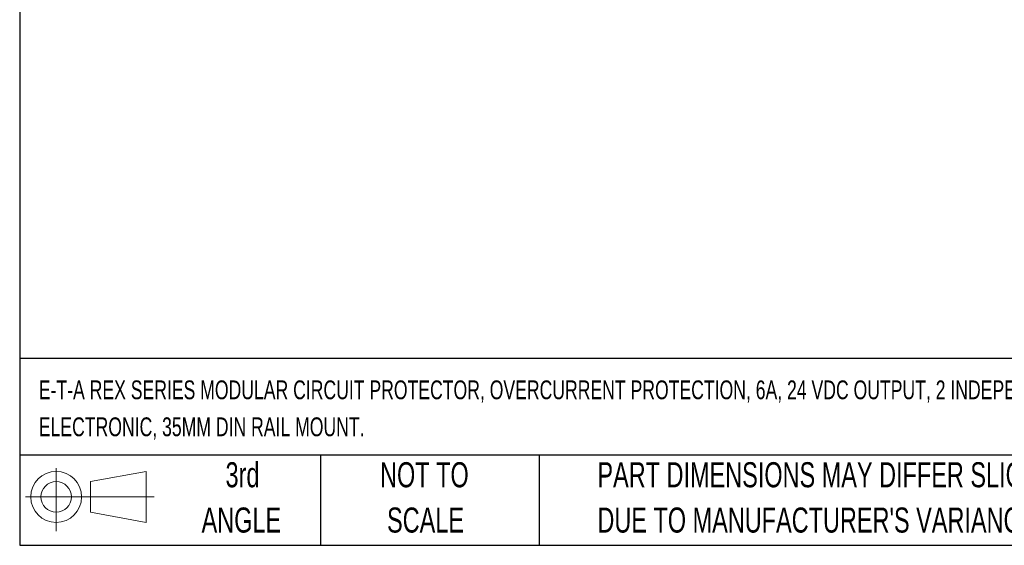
# Model space of a CAD drawing. Header units: millimetres. Extents: x 8 to 341, y 8 to 262.
# Tile 1 of 16: x 8 to 112, y 8 to 63. Entities that reach past the tile are written whole.
import ezdxf

# ---------------------------------------------------------------- set-up
doc = ezdxf.new("R2010")
doc.units = ezdxf.units.MM
doc.header["$LTSCALE"] = 1.25
doc.layers.add('TEXT', color=140, linetype='Continuous', lineweight=25)
doc.styles.add('SLDTEXTSTYLE0', font='TXT', dxfattribs={"width": 0.7})

# ---------------------------------------------------------------- blocks, each defined once
blk = doc.blocks.new('Block11')
at = {"color": 7, "linetype": 'Continuous', "lineweight": 18}
for p, q in [((3.24, 6.64), (3.24, 0)), ((6.85, 5.21), (12.72, 6.29)), ((12.72, 6.29), (12.72, 0.91)), ((6.85, 2), (6.85, 5.21)), ((0, 3.6), (13.59, 3.6)), ((6.85, 2), (12.72, 0.91))]:
    blk.add_line(p, q, dxfattribs=at)
for radius in [2.69, 1.61]:
    blk.add_circle((3.24, 3.6), radius, dxfattribs=at)
blk = doc.blocks.new('Block12')
at = {"color": 7, "linetype": 'Continuous'}
blk.add_blockref('Block11', (0, 0), dxfattribs=at)
blk = doc.blocks.new('SW_NOTE_0')
at = {"layer": 'TEXT', "color": 0, "attachment_point": 1, "style": 'SLDTEXTSTYLE0'}
for s, insert, char_height in [('E-T-A REX SERIES MODULAR CIRCUIT PROTECTOR, OVERCURRENT PROTECTION, 6A, 24 VDC OUTPUT, 2 INDEPENDENT CHANNEL(S),', (0, 2.56), 1.98438), ('ELECTRONIC, 35MM DIN RAIL MOUNT.', (0, -1.34), 1.9844)]:
    blk.add_mtext(s, dxfattribs=dict(at, insert=insert, char_height=char_height))
blk = doc.blocks.new('SW_NOTE_0_3')
at = {"layer": 'TEXT', "color": 0, "char_height": 2.6458, "attachment_point": 1, "style": 'SLDTEXTSTYLE0'}
for s, insert in [('PART DIMENSIONS MAY DIFFER SLIGHTLY', (0, 3.41)), ("DUE TO MANUFACTURER'S VARIANCES", (0, -1.37))]:
    blk.add_mtext(s, dxfattribs=dict(at, insert=insert))
blk = doc.blocks.new('SW_NOTE_0_4')
at = {"layer": 'TEXT', "color": 0, "char_height": 2.646, "attachment_point": 2, "style": 'SLDTEXTSTYLE0'}
for s, insert in [('NOT TO', (6.57, 3.41)), ('SCALE', (6.69, -1.37))]:
    blk.add_mtext(s, dxfattribs=dict(at, insert=insert))
blk = doc.blocks.new('SW_NOTE_0_5')
at = {"layer": 'TEXT', "color": 0, "char_height": 2.646, "attachment_point": 2, "style": 'SLDTEXTSTYLE0'}
for s, insert in [('3rd', (2.89, 3.41)), ('ANGLE', (2.77, -1.37))]:
    blk.add_mtext(s, dxfattribs=dict(at, insert=insert))

msp = doc.modelspace()

# ---------------------------------------------------------------- linework, layer by layer
at = {"layer": 'TEXT'}
for p, q in [((7.937, 261.938), (7.937, 7.937)), ((341.312, 27.658), (7.937, 27.658)), ((341.312, 17.462), (7.937, 17.462)), ((39.687, 17.462), (39.687, 7.937)), ((62.765, 17.462), (62.765, 7.937)), ((7.937, 7.937), (341.312, 7.937))]:
    msp.add_line(p, q, dxfattribs=at)

# ---------------------------------------------------------------- block references
for name, p in [('SW_NOTE_0', (9.957, 22.77)), ('SW_NOTE_0_5', (28.559, 13.294)), ('SW_NOTE_0_4', (44.071, 13.294)), ('SW_NOTE_0_3', (68.899, 13.294)), ('Block12', (8.547, 9.442))]:
    msp.add_blockref(name, p, dxfattribs=at)

doc.saveas('drawing.dxf')
